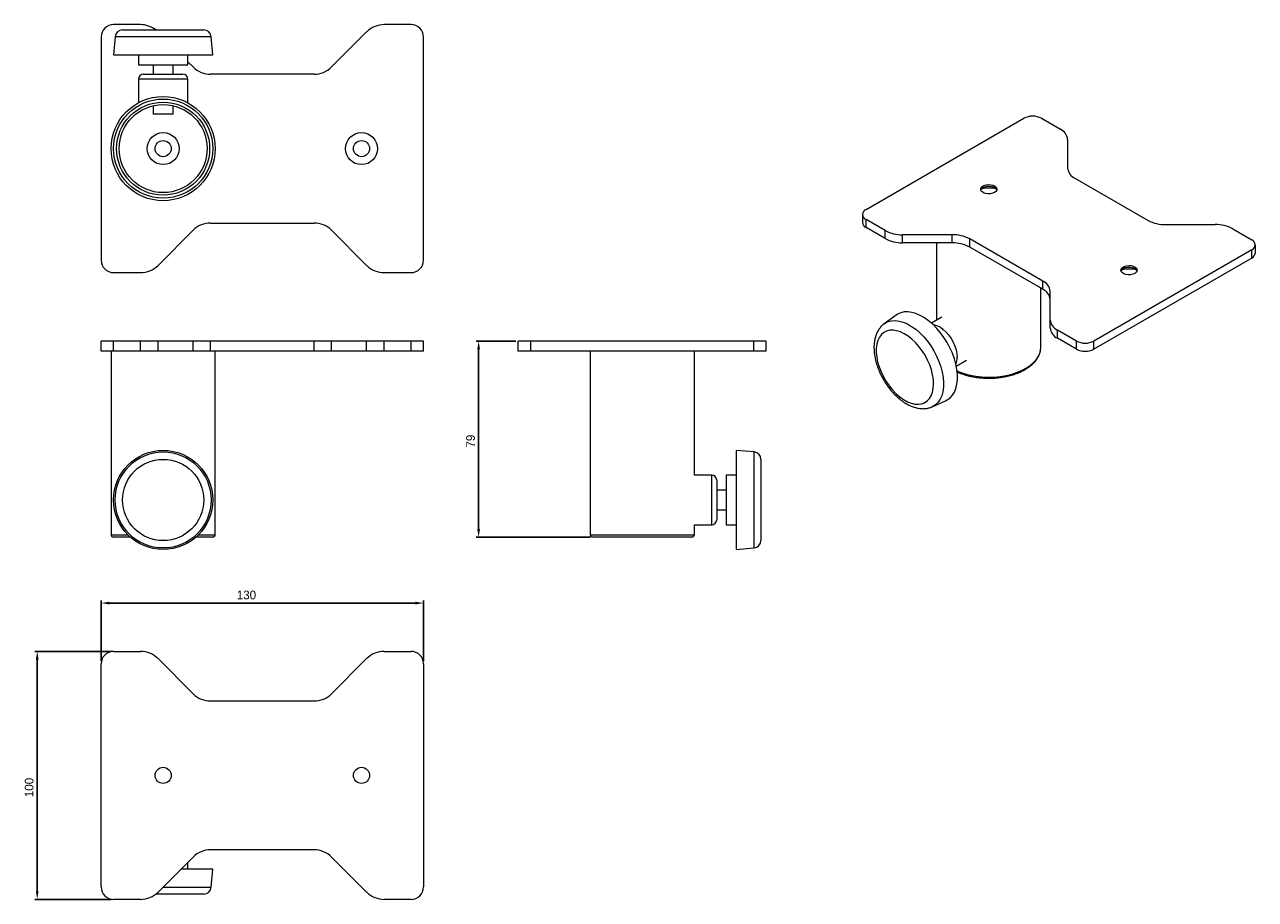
# Model space of a CAD drawing. Header units: millimetres. Extents: x -308 to 188, y 151 to 504.
import ezdxf

# ---------------------------------------------------------------- set-up
doc = ezdxf.new("R2010")
doc.units = ezdxf.units.MM
doc.header["$PDSIZE"] = -1
doc.dimstyles.new('ISO-25', dxfattribs={"dimtxt": 2.5, "dimasz": 2.5, "dimexe": 1.25, "dimexo": 0.625, "dimtad": 1, "dimtxsty": 'Standard', "dimcen": 2.5, "dimadec": 0, "dimazin": 0, "dimtfac": 1, "dimtmove": 0, "dimatfit": 3, "dimfxl": 0, "dimarcsym": 0})

# ---------------------------------------------------------------- blocks, each defined once
blk = doc.blocks.new('_D')
at = {"color": 0, "lineweight": -2}
for p, q in [((-109.96, 376.08), (-125.96, 376.08)), ((-124.96, 300.39), (-124.96, 372.78)), ((-79.96, 297.08), (-125.96, 297.08))]:
    blk.add_line(p, q, dxfattribs=at)
at = {"color": 0}
for points in [[(-125.51, 372.78), (-124.41, 372.78), (-124.96, 376.08)], [(-125.51, 300.39), (-124.41, 300.39), (-124.96, 297.08)]]:
    blk.add_solid(points, dxfattribs=at)
at = {"layer": 'Defpoints', "color": 0}
for p in [(-124.96, 376.08), (-108.96, 376.08), (-78.96, 297.08)]:
    blk.add_point(p, dxfattribs=at)
at = {"color": 0, "insert": (-129.98, 335.8), "char_height": 3.5, "attachment_point": 2, "rotation": 90}
blk.add_mtext('79', dxfattribs=at)
blk = doc.blocks.new('_D_1')
at = {"color": 0, "lineweight": -2}
for p, q in [((-273.19, 251.02), (-303.97, 251.02)), ((-302.97, 247.72), (-302.97, 154.33)), ((-273.19, 151.02), (-303.97, 151.02))]:
    blk.add_line(p, q, dxfattribs=at)
at = {"color": 0}
for points in [[(-303.52, 247.72), (-302.42, 247.72), (-302.97, 251.02)], [(-303.52, 154.33), (-302.42, 154.33), (-302.97, 151.02)]]:
    blk.add_solid(points, dxfattribs=at)
at = {"layer": 'Defpoints', "color": 0}
for p in [(-272.19, 251.02), (-302.97, 151.02), (-272.19, 151.02)]:
    blk.add_point(p, dxfattribs=at)
at = {"color": 0, "insert": (-308, 196.13), "char_height": 3.5, "attachment_point": 2, "rotation": 90}
blk.add_mtext('100', dxfattribs=at)
blk = doc.blocks.new('_D_2')
at = {"color": 0, "lineweight": -2}
for p, q in [((-277.19, 247.02), (-277.19, 271.5)), ((-273.88, 270.5), (-150.49, 270.5)), ((-147.19, 247.02), (-147.19, 271.5))]:
    blk.add_line(p, q, dxfattribs=at)
at = {"color": 0}
for points in [[(-273.88, 271.05), (-273.88, 269.95), (-277.19, 270.5)], [(-150.49, 271.05), (-150.49, 269.95), (-147.19, 270.5)]]:
    blk.add_solid(points, dxfattribs=at)
at = {"layer": 'Defpoints', "color": 0}
for p in [(-147.19, 270.5), (-277.19, 246.02), (-147.19, 246.02)]:
    blk.add_point(p, dxfattribs=at)
at = {"color": 0, "insert": (-218.61, 275.52), "char_height": 3.5, "attachment_point": 2}
blk.add_mtext('130', dxfattribs=at)

msp = doc.modelspace()

# ---------------------------------------------------------------- linework, layer by layer
at = {"linetype": 'Continuous', "lineweight": 15}
for p, q in [((-261.33, 503.75), (-272.19, 503.75)), ((-268.56, 501.59), (-255.09, 501.59)), ((-255.09, 501.59), (-235.81, 501.59)), ((-152.19, 503.75), (-163.04, 503.75)), ((-277.19, 498.75), (-277.19, 408.75)), ((-271.55, 498.85), (-272.19, 491.59)), ((-232.82, 498.85), (-271.55, 498.85)), ((-232.19, 491.59), (-232.82, 498.85)), ((-170.12, 500.82), (-184.26, 486.68)), ((-147.19, 408.75), (-147.19, 498.75)), ((-272.19, 491.59), (-255.74, 491.59)), ((-262.19, 491.59), (-262.19, 487.59)), ((-255.74, 491.59), (-232.19, 491.59)), ((-242.19, 487.59), (-242.19, 491.59)), ((-262.19, 487.59), (-253.96, 487.59)), ((-256.19, 487.59), (-256.19, 483.75)), ((-253.96, 487.59), (-242.19, 487.59)), ((-248.19, 483.75), (-248.19, 487.59)), ((-240.12, 486.68), (-242.19, 488.75)), ((-262.19, 481.75), (-262.19, 472.22)), ((-242.19, 481.75), (-262.19, 481.75)), ((-260.19, 483.75), (-244.19, 483.75)), ((-242.19, 472.22), (-242.19, 481.75)), ((-191.33, 483.75), (-233.04, 483.75)), ((-256.19, 471.05), (-256.19, 467.59)), ((-248.19, 467.59), (-256.19, 467.59)), ((-248.19, 467.59), (-248.19, 471.05)), ((31.26, 429.24), (94.9, 465.97)), ((101.97, 465.97), (109.64, 461.54)), ((112.57, 457.46), (112.57, 445.91)), ((115.5, 441.83), (145, 424.8)), ((29.79, 427.19), (29.79, 423.93)), ((-233.04, 423.75), (-191.33, 423.75)), ((38.93, 420.72), (31.26, 425.15)), ((31.26, 421.89), (31.26, 425.15)), ((152.07, 423.11), (172.07, 423.11)), ((-254.26, 406.68), (-240.12, 420.82)), ((-184.26, 420.82), (-170.12, 406.68)), ((38.93, 417.45), (31.26, 421.89)), ((38.93, 417.45), (38.93, 420.72)), ((66, 419.03), (46, 419.03)), ((46, 415.76), (46, 419.03)), ((66, 415.76), (66, 419.03)), ((102.57, 400.31), (73.08, 417.34)), ((73.08, 414.07), (73.08, 417.34)), ((179.14, 421.42), (186.82, 416.99)), ((66, 415.76), (46, 415.76)), ((59.75, 415.76), (59.75, 384.56)), ((102.57, 397.04), (73.08, 414.07)), ((186.82, 412.91), (123.18, 376.17)), ((186.82, 409.64), (186.82, 412.91)), ((188.28, 411.68), (188.28, 414.95)), ((186.82, 409.64), (123.18, 372.9)), ((-272.19, 403.75), (-261.33, 403.75)), ((-163.04, 403.75), (-152.19, 403.75)), ((101.75, 373.71), (101.75, 397.52)), ((102.57, 397.04), (102.57, 400.31)), ((105.5, 384.68), (105.5, 396.23)), ((43.4, 386.63), (38.6, 383.13)), ((61.77, 385.73), (57.66, 383.36)), ((105.5, 381.42), (105.5, 384.68)), ((116.11, 376.17), (108.43, 380.6)), ((108.43, 377.33), (108.43, 380.6)), ((116.11, 372.9), (108.43, 377.33)), ((-277.19, 372.08), (-277.19, 376.08)), ((-272.19, 376.08), (-277.19, 376.08)), ((-272.19, 372.08), (-272.19, 376.08)), ((-261.33, 376.08), (-272.19, 376.08)), ((-261.33, 372.08), (-261.33, 376.08)), ((-254.26, 376.08), (-261.33, 376.08)), ((-254.26, 372.08), (-254.26, 376.08)), ((-240.12, 376.08), (-254.26, 376.08)), ((-240.12, 372.08), (-240.12, 376.08)), ((-233.04, 376.08), (-240.12, 376.08)), ((-233.04, 372.08), (-233.04, 376.08)), ((-191.33, 376.08), (-233.04, 376.08)), ((-191.33, 372.08), (-191.33, 376.08)), ((-184.26, 376.08), (-191.33, 376.08)), ((-184.26, 372.08), (-184.26, 376.08)), ((-170.12, 376.08), (-184.26, 376.08)), ((-170.12, 372.08), (-170.12, 376.08)), ((-163.04, 376.08), (-170.12, 376.08)), ((-163.04, 372.08), (-163.04, 376.08)), ((-152.19, 376.08), (-163.04, 376.08)), ((-152.19, 372.08), (-152.19, 376.08)), ((-147.19, 376.08), (-152.19, 376.08)), ((-147.19, 372.08), (-147.19, 376.08)), ((-108.96, 372.08), (-108.96, 376.08)), ((-103.96, 376.08), (-108.96, 376.08)), ((-103.96, 372.08), (-103.96, 376.08)), ((-13.96, 376.08), (-103.96, 376.08)), ((-13.96, 372.08), (-13.96, 376.08)), ((-8.96, 376.08), (-13.96, 376.08)), ((-8.96, 372.08), (-8.96, 376.08)), ((116.11, 372.9), (116.11, 376.17)), ((123.18, 372.9), (123.18, 376.17)), ((-272.19, 372.08), (-277.19, 372.08)), ((-273.19, 372.08), (-273.19, 298.08)), ((-261.33, 372.08), (-272.19, 372.08)), ((-254.26, 372.08), (-261.33, 372.08)), ((-240.12, 372.08), (-254.26, 372.08)), ((-233.04, 372.08), (-240.12, 372.08)), ((-191.33, 372.08), (-233.04, 372.08)), ((-231.19, 298.08), (-231.19, 372.08)), ((-184.26, 372.08), (-191.33, 372.08)), ((-170.12, 372.08), (-184.26, 372.08)), ((-163.04, 372.08), (-170.12, 372.08)), ((-152.19, 372.08), (-163.04, 372.08)), ((-147.19, 372.08), (-152.19, 372.08)), ((-103.96, 372.08), (-108.96, 372.08)), ((-13.96, 372.08), (-103.96, 372.08)), ((-79.96, 372.08), (-79.96, 298.08)), ((-37.96, 322.08), (-37.96, 372.08)), ((-8.96, 372.08), (-13.96, 372.08)), ((67.66, 366.04), (71.77, 368.41)), ((57.93, 349.65), (63.36, 352.05)), ((-13.86, 331.45), (-21.12, 332.08)), ((-21.12, 332.08), (-21.12, 292.4)), ((-13.86, 292.72), (-13.86, 331.45)), ((-11.12, 328.46), (-11.12, 295.97)), ((-30.96, 322.08), (-37.96, 322.08)), ((-30.96, 302.08), (-30.96, 322.08)), ((-28.96, 320.08), (-28.96, 304.08)), ((-21.12, 322.08), (-25.12, 322.08)), ((-25.12, 322.08), (-25.12, 302.24)), ((-25.12, 316.08), (-28.96, 316.08)), ((-28.96, 308.08), (-25.12, 308.08)), ((-273.19, 298.08), (-266.47, 298.08)), ((-237.9, 298.08), (-231.19, 298.08)), ((-79.96, 298.08), (-37.96, 298.08)), ((-37.96, 302.08), (-30.96, 302.08)), ((-37.96, 298.08), (-37.96, 302.08)), ((-25.12, 302.24), (-25.12, 302.08)), ((-25.12, 302.08), (-21.12, 302.08)), ((-265.42, 297.08), (-272.19, 297.08)), ((-232.19, 297.08), (-238.96, 297.08)), ((-38.96, 297.08), (-78.96, 297.08)), ((-11.12, 295.97), (-11.12, 295.71)), ((-21.12, 292.08), (-13.86, 292.72)), ((-21.12, 292.4), (-21.12, 292.08)), ((-272.19, 251.02), (-261.33, 251.02)), ((-163.04, 251.02), (-152.19, 251.02)), ((-277.19, 156.02), (-277.19, 246.02)), ((-254.26, 248.09), (-240.12, 233.95)), ((-184.26, 233.95), (-170.12, 248.09)), ((-147.19, 246.02), (-147.19, 156.02)), ((-233.04, 231.02), (-191.33, 231.02)), ((-191.33, 171.02), (-233.04, 171.02)), ((-240.12, 168.09), (-254.26, 153.95)), ((-242.19, 163.19), (-242.19, 166.02)), ((-170.12, 153.95), (-184.26, 168.09)), ((-232.19, 163.19), (-245.02, 163.19)), ((-232.82, 155.93), (-232.19, 163.19)), ((-252.28, 155.93), (-248.75, 155.93)), ((-248.75, 155.93), (-232.82, 155.93)), ((-261.33, 151.02), (-272.19, 151.02)), ((-235.81, 153.19), (-255.11, 153.19)), ((-152.19, 151.02), (-163.04, 151.02))]:
    msp.add_line(p, q, dxfattribs=at)
at = {"linetype": 'Continuous', "lineweight": 15, "flags": 128}
for points in [[(83.05, 436.07), (82.27, 435.74), (81.36, 435.56), (80.39, 435.53), (79.45, 435.68), (78.63, 435.98), (78, 436.4), (77.61, 436.91), (77.51, 437.47), (77.69, 438.02), (78.14, 438.51), (78.82, 438.91), (79.68, 439.17), (80.63, 439.27), (81.59, 439.21), (82.48, 438.99), (83.22, 438.62), (83.73, 438.15), (83.98, 437.61), (83.95, 437.05), (83.63, 436.52), (83.05, 436.07)], [(78.46, 438.07), (79.23, 438.4), (80.15, 438.59), (81.12, 438.61), (82.05, 438.47), (82.87, 438.17), (83.51, 437.74), (83.89, 437.23), (83.95, 437.07)], [(139.62, 403.42), (138.84, 403.08), (137.93, 402.9), (136.96, 402.88), (136.02, 403.02), (135.2, 403.32), (134.57, 403.74), (134.18, 404.26), (134.07, 404.81), (134.25, 405.36), (134.71, 405.86), (135.39, 406.25), (136.25, 406.51), (137.2, 406.62), (138.16, 406.56), (139.05, 406.33), (139.79, 405.97), (140.3, 405.49), (140.55, 404.95), (140.52, 404.39), (140.2, 403.87), (139.62, 403.42)], [(135.02, 405.42), (135.8, 405.75), (136.72, 405.93), (137.69, 405.95), (138.62, 405.81), (139.44, 405.51), (140.07, 405.09), (140.46, 404.58), (140.52, 404.42)], [(63.36, 352.05), (64.03, 352.39), (65.16, 353.22), (66.12, 354.29), (66.91, 355.58), (67.51, 357.08), (67.92, 358.76), (68.12, 360.61), (68.11, 362.58), (67.9, 364.66), (67.49, 366.81), (66.88, 369.01), (66.08, 371.21), (65.11, 373.39), (63.97, 375.52), (62.69, 377.56), (61.28, 379.49), (59.77, 381.28), (58.17, 382.9), (56.51, 384.32), (54.81, 385.53), (53.11, 386.51), (51.41, 387.25), (49.75, 387.73), (48.16, 387.94), (46.65, 387.89), (45.25, 387.58), (43.97, 387), (43.4, 386.63)], [(38.59, 383.12), (38.97, 383.38), (40.21, 383.98), (41.58, 384.33), (43.06, 384.4), (44.63, 384.21), (46.26, 383.76), (47.94, 383.05), (49.62, 382.08), (51.3, 380.89)], [(58.25, 382.82), (58.88, 382.71), (60.06, 382.33), (61.25, 381.7), (62.44, 380.83), (63.59, 379.77), (64.66, 378.52), (65.63, 377.14), (66.46, 375.66), (67.13, 374.13), (67.62, 372.58), (67.92, 371.07), (68.03, 369.63)], [(44.87, 353.64), (46.41, 352.55), (47.96, 351.7), (49.49, 351.1), (50.97, 350.75), (52.38, 350.67), (53.69, 350.86), (54.89, 351.31), (55.94, 352.01), (56.83, 352.96), (57.54, 354.13), (58.06, 355.51), (58.39, 357.07), (58.51, 358.78), (58.42, 360.61), (58.13, 362.53), (57.64, 364.51), (56.96, 366.51), (56.1, 368.49), (55.07, 370.42), (53.9, 372.26), (52.61, 373.99), (51.21, 375.57), (49.74, 376.96), (48.22, 378.16), (46.67, 379.13), (45.13, 379.86), (43.62, 380.34), (42.17, 380.55), (40.81, 380.5), (39.55, 380.18), (38.43, 379.6), (37.46, 378.77), (36.65, 377.71), (36.03, 376.43), (35.61, 374.96), (35.39, 373.32), (35.37, 371.55), (35.56, 369.66), (35.95, 367.71), (36.54, 365.72), (37.31, 363.73), (38.25, 361.77), (39.35, 359.87), (40.59, 358.09), (41.94, 356.43), (43.37, 354.94), (44.87, 353.64)], [(51.3, 380.89), (52.93, 379.48), (54.51, 377.88), (56, 376.11), (57.38, 374.2), (58.64, 372.17), (59.74, 370.06), (60.68, 367.91), (61.44, 365.73), (62.01, 363.57), (62.38, 361.45), (62.55, 359.42), (62.51, 357.5), (62.26, 355.72), (61.81, 354.1), (61.16, 352.68), (60.33, 351.47), (59.32, 350.49), (58.16, 349.75), (58, 349.68)], [(67.98, 364.09), (68.76, 363.76), (70.89, 363.01), (73.15, 362.41), (75.52, 361.97), (77.96, 361.69), (80.44, 361.59), (82.93, 361.65), (85.38, 361.88), (87.77, 362.28), (90.06, 362.84), (92.23, 363.55), (94.23, 364.41), (96.04, 365.39), (97.63, 366.5), (98.99, 367.7), (100.09, 368.99), (100.93, 370.34), (101.47, 371.74), (101.73, 373.17), (101.75, 373.71)]]:
    msp.add_lwpolyline(points, dxfattribs=at)
at = {"linetype": 'Continuous', "lineweight": 15}
for centre, radius in [((-252.19, 453.75), 21), ((-252.19, 453.75), 20), ((-252.19, 453.75), 18.75), ((-252.19, 453.75), 17.75), ((-252.19, 453.75), 6.45), ((-252.19, 453.75), 3.25), ((-172.19, 453.75), 6.45), ((-172.19, 453.75), 3.25), ((-252.19, 312.08), 20), ((-252.19, 312.08), 19.36), ((-252.19, 312.08), 16.38), ((-252.19, 201.02), 3.25), ((-172.19, 201.02), 3.25)]:
    msp.add_circle(centre, radius, dxfattribs=at)
for centre, radius, start, end in [((-272.19, 498.75), 5, 90, 180), ((-268.56, 498.59), 3, 90, 175), ((-261.33, 493.75), 10, 51.5731, 90), ((-235.81, 498.59), 3, 5, 90), ((-163.04, 493.75), 10, 90, 135), ((-152.19, 498.75), 5, 0, 90), ((-233.04, 493.75), 10, 225, 270), ((-191.33, 493.75), 10, 270, 315), ((-260.19, 481.75), 2, 90, 180), ((-244.19, 481.75), 2, 0, 90), ((98.43, 459.15), 7.69, 62.6097, 117.3903), ((107.57, 456.96), 5.03, 5.6948, 65.6253), ((117.58, 446.41), 5.03, 185.6948, 245.6253), ((79.19, 436.51), 1.73, 115.0167, 160.8676), ((80.75, 427.26), 10.6, 73.3677, 106.6323), ((32.03, 427.19), 2.18, 110.7834, 249.2166), ((-233.04, 413.75), 10, 90, 135), ((-191.33, 413.75), 10, 45, 90), ((32.29, 424.18), 2.51, 185.6948, 245.6253), ((151.78, 437.54), 14.43, 241.9598, 271.1441), ((172.36, 408.69), 14.43, 61.9598, 91.1441), ((45.72, 433.46), 14.43, 241.9598, 271.1441), ((45.72, 430.19), 14.43, 241.9598, 271.1441), ((66.29, 404.6), 14.43, 61.9598, 91.1441), ((186.04, 414.95), 2.18, 290.7834, 69.2166), ((66.29, 401.34), 14.43, 61.9598, 91.1441), ((-272.19, 408.75), 5, 180, 270), ((-152.19, 408.75), 5, 270, 0), ((185.78, 411.93), 2.51, 294.3747, 354.3052), ((-261.33, 413.75), 10, 270, 315), ((-163.04, 413.75), 10, 225, 270), ((135.75, 403.85), 1.73, 115.0167, 160.8676), ((137.32, 394.61), 10.6, 73.3677, 106.6323), ((100.5, 395.73), 5.03, 5.6948, 65.6253), ((100.5, 392.46), 5.03, 5.6948, 65.6253), ((110.51, 385.18), 5.03, 185.6948, 245.6253), ((110.51, 381.92), 5.03, 185.6948, 245.6253), ((119.64, 382.99), 7.69, 242.6097, 297.3903), ((119.64, 379.73), 7.69, 242.6097, 297.3903), ((61.39, 369.44), 6.63, 336.7379, 1.6436), ((-14.12, 328.46), 3, 0, 85), ((-30.96, 320.08), 2, 0, 90), ((-30.96, 304.08), 2, 270, 0), ((-272.19, 298.08), 1, 180, 270), ((-232.19, 298.08), 1, 270, 0), ((-78.96, 298.08), 1, 180, 270), ((-38.96, 298.08), 1, 270, 0), ((-14.12, 295.71), 3, 275, 0), ((-272.19, 246.02), 5, 90, 180), ((-261.33, 241.02), 10, 45, 90), ((-163.04, 241.02), 10, 90, 135), ((-152.19, 246.02), 5, 0, 90), ((-233.04, 241.02), 10, 225, 270), ((-191.33, 241.02), 10, 270, 315), ((-233.04, 161.02), 10, 90, 135), ((-191.33, 161.02), 10, 45, 90), ((-272.19, 156.02), 5, 180, 270), ((-261.33, 161.02), 10, 270, 315), ((-235.81, 156.19), 3, 270, 355), ((-163.04, 161.02), 10, 225, 270), ((-152.19, 156.02), 5, 270, 0)]:
    msp.add_arc(centre, radius, start, end, dxfattribs=at)
for points, knots in [([(38.61, 383.09), (38.34, 382.9), (37.67, 382.41), (36.79, 381.4), (35.95, 380.13), (35.29, 378.68), (34.82, 377.07), (34.53, 375.32), (34.44, 373.45), (34.55, 371.47), (34.85, 369.44), (35.35, 367.38), (36.02, 365.31), (36.86, 363.27), (37.86, 361.28), (39, 359.35), (40.26, 357.53), (41.65, 355.82), (43.13, 354.24), (44.31, 353.17), (44.99, 352.63), (45.14, 352.51)], [0, 0, 0, 0, 0.034525, 0.085293, 0.136694, 0.189333, 0.243516, 0.299171, 0.355901, 0.413198, 0.470609, 0.527898, 0.585011, 0.641968, 0.698825, 0.755651, 0.81252, 0.869488, 0.92664, 0.984052, 1, 1, 1, 1]), ([(67.98, 363.74), (68.12, 363.67), (68.87, 363.3), (70.37, 362.76), (72.45, 362.14), (74.64, 361.67), (76.9, 361.35), (79.21, 361.17), (81.54, 361.15), (83.85, 361.27), (86.13, 361.55), (88.35, 361.97), (90.47, 362.54), (92.48, 363.25), (94.35, 364.08), (96.06, 365.04), (97.58, 366.11), (98.89, 367.29), (99.98, 368.55), (100.82, 369.89), (101.4, 371.27), (101.71, 372.53), (101.72, 373.31), (101.72, 373.62)], [0, 0, 0, 0, 0.01235, 0.062805, 0.113209, 0.16356, 0.213867, 0.264144, 0.314407, 0.364674, 0.414957, 0.465274, 0.515643, 0.56608, 0.6166, 0.667207, 0.717888, 0.76858, 0.819146, 0.869394, 0.919104, 0.968146, 1, 1, 1, 1]), ([(45.14, 352.51), (45.43, 352.29), (46.27, 351.65), (47.69, 350.75), (49.42, 349.89), (51.16, 349.28), (52.89, 348.93), (54.58, 348.85), (56.18, 349.05), (57.33, 349.35), (57.89, 349.65), (58, 349.71)], [0, 0, 0, 0, 0.069971, 0.201471, 0.333731, 0.46605, 0.5972, 0.725655, 0.850188, 0.970574, 1, 1, 1, 1])]:
    msp.add_open_spline(points, degree=3, knots=knots, dxfattribs=at)

# ---------------------------------------------------------------- dimensions: what is measured, and where the dimension line sits
for base, p1, p2, picture, middle in [((-124.96, 376.08), (-78.96, 297.08), (-108.96, 376.08), '_D', (-124.96, 335.8)), ((-302.97, 151.02), (-272.19, 251.02), (-272.19, 151.02), '_D_1', (-302.97, 196.13))]:
    dim = msp.add_linear_dim(base=base, p1=p1, p2=p2, angle=90, dimstyle='ISO-25', override={"dimtxt": 3.5, "dimasz": 3.302, "dimexe": 1, "dimexo": 1, "dimgap": 1.524, "dimtoh": 1, "dimdec": 0, "dimzin": 0, "dimadec": 2, "dimtdec": 0, "dimtzin": 0})
    dim.commit()
    dim.dimension.update_dxf_attribs({"geometry": picture, "text_midpoint": middle, "dimtype": 160})
dim = msp.add_linear_dim(base=(-147.19, 270.5), p1=(-277.19, 246.02), p2=(-147.19, 246.02), dimstyle='ISO-25', override={"dimtxt": 3.5, "dimasz": 3.302, "dimexe": 1, "dimexo": 1, "dimgap": 1.524, "dimtoh": 1, "dimdec": 0, "dimzin": 0, "dimadec": 2, "dimtdec": 0, "dimtzin": 0})
dim.commit()
dim.dimension.update_dxf_attribs({"geometry": '_D_2', "text_midpoint": (-218.61, 270.5), "dimtype": 160})

doc.saveas('drawing.dxf')
